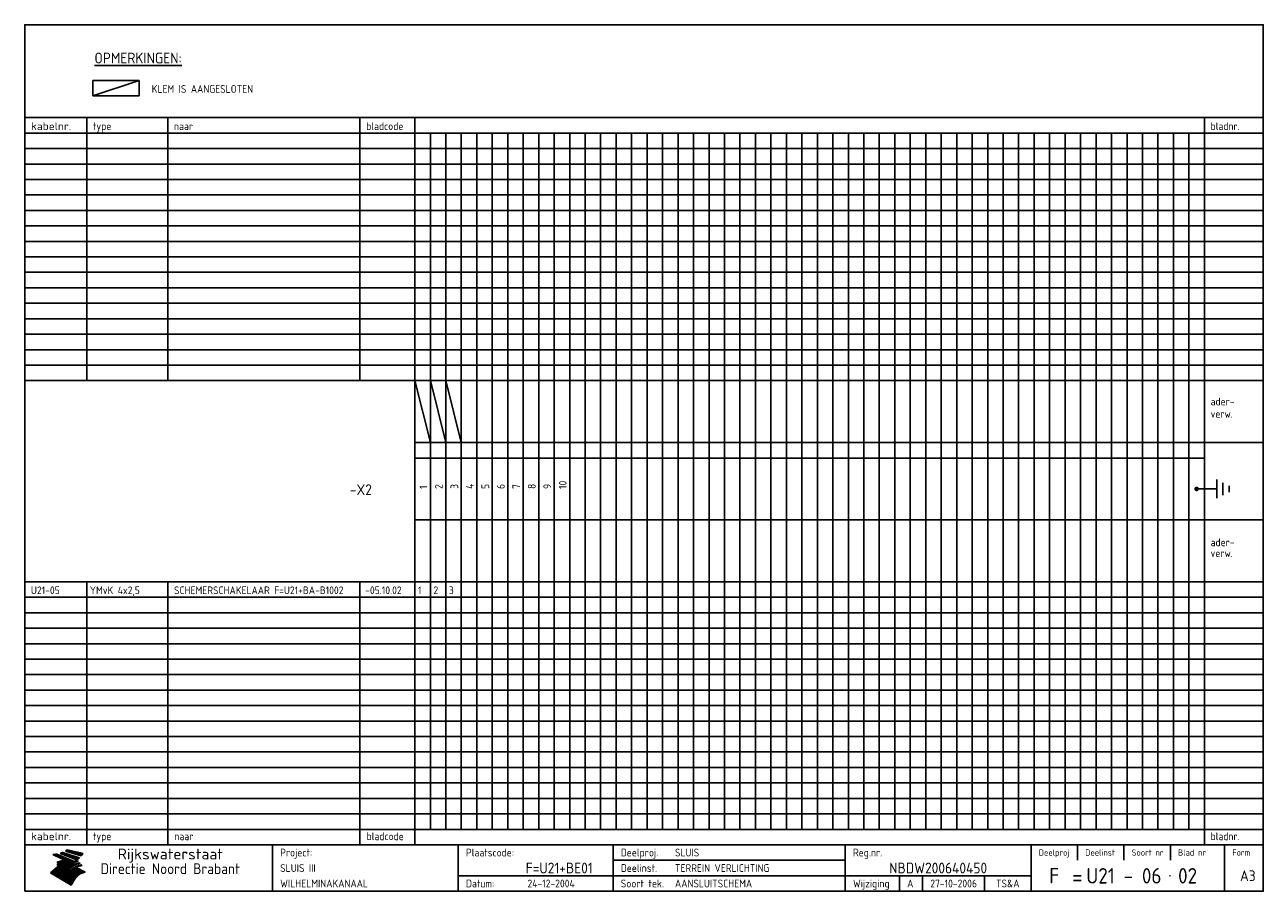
# Model space of a CAD drawing. Extents: x 10 to 410, y 10 to 290.
import ezdxf
from ezdxf.enums import TextEntityAlignment as Align

# ---------------------------------------------------------------- set-up
doc = ezdxf.new("R2010")
doc.units = 0
doc.header["$LTSCALE"] = 10
doc.header["$MEASUREMENT"] = 0
doc.layers.get('0').update_dxf_attribs({"linetype": 'CONTINUOUS'})
for name, color, linetype in [('0-25', 7, 'CONTINUOUS'), ('0-35', 2, 'CONTINUOUS'), ('0-50', 3, 'CONTINUOUS'), ('B-25', 7, 'CONTINUOUS'), ('B-35', 2, 'CONTINUOUS'), ('S-25', 7, 'CONTINUOUS')]:
    doc.layers.add(name, color=color, linetype=linetype)
doc.styles.add('ISO', font='iso.shx')
doc.styles.get("Standard").update_dxf_attribs({"font": 'iso.shx'})

# ---------------------------------------------------------------- blocks, each defined once
blk = doc.blocks.new('KADER-A3')
at = {"layer": '0-25'}
for p, q in [((410, 35), (10, 35)), ((410, 30), (10, 30)), ((350, 25), (350, 20)), ((365, 25), (365, 20)), ((380, 25), (380, 20)), ((200, 20), (275, 20)), ((150, 15), (335, 15)), ((292.5, 15), (292.5, 10)), ((300, 15), (300, 10)), ((320, 15), (320, 10))]:
    blk.add_line(p, q, dxfattribs=at)
at = {"layer": '0-25', "color": 7}
for p, q in [((19.1, 21.89), (25.12, 19)), ((19.1, 21.89), (25.12, 19)), ((19.17, 21.86), (20.7, 21.86)), ((19.29, 21.8), (20.83, 21.8)), ((19.4, 21.75), (20.96, 21.75)), ((19.52, 21.69), (21.09, 21.69)), ((19.64, 21.63), (21.22, 21.63)), ((19.74, 21.92), (20.56, 21.92)), ((19.75, 21.58), (21.36, 21.58)), ((19.87, 21.52), (21.49, 21.52)), ((19.99, 21.47), (21.62, 21.47)), ((20.11, 21.41), (21.75, 21.41)), ((20.22, 21.35), (21.88, 21.35)), ((20.25, 21.97), (20.43, 21.97)), ((20.34, 21.3), (22.02, 21.3)), ((20.38, 21.99), (26.02, 19.59)), ((20.38, 21.99), (26.02, 19.59)), ((20.46, 21.24), (22.15, 21.24)), ((20.57, 21.18), (22.28, 21.18)), ((20.69, 21.13), (22.41, 21.13)), ((20.81, 21.07), (22.55, 21.07)), ((20.92, 21.02), (22.68, 21.02)), ((21.04, 20.96), (22.81, 20.96)), ((21.16, 20.9), (22.94, 20.9)), ((21.27, 20.85), (23.07, 20.85)), ((21.39, 20.79), (23.21, 20.79)), ((21.47, 22.25), (26.83, 20.19)), ((21.47, 22.25), (26.83, 20.19)), ((21.49, 22.25), (23.07, 22.25)), ((21.51, 20.73), (23.34, 20.73)), ((21.6, 22.2), (23.25, 22.2)), ((21.63, 20.68), (23.47, 20.68)), ((21.65, 22.31), (22.89, 22.31)), ((21.74, 20.62), (23.6, 20.62)), ((21.75, 22.14), (23.42, 22.14)), ((21.8, 22.37), (22.71, 22.37)), ((21.86, 20.57), (23.73, 20.57)), ((21.9, 22.08), (23.6, 22.08)), ((21.94, 22.42), (22.53, 22.42)), ((21.98, 20.51), (23.87, 20.51)), ((22.04, 22.03), (23.78, 22.03)), ((22.06, 22.48), (22.36, 22.48)), ((22.09, 20.45), (24, 20.45)), ((22.18, 22.53), (27.65, 20.8)), ((22.18, 22.53), (27.65, 20.8)), ((22.19, 21.97), (23.96, 21.97)), ((22.21, 20.4), (24.13, 20.4)), ((22.33, 20.34), (24.26, 20.34)), ((22.34, 21.92), (24.13, 21.92)), ((22.37, 20), (23.08, 20)), ((22.44, 20.28), (24.4, 20.28)), ((22.48, 21.86), (24.31, 21.86)), ((22.49, 20.06), (23.04, 20.06)), ((22.56, 20.23), (24.53, 20.23)), ((22.61, 20.12), (22.93, 20.12)), ((22.63, 21.8), (24.49, 21.8)), ((22.68, 20.17), (24.66, 20.17)), ((22.71, 20.17), (22.82, 20.17)), ((23.11, 20.02), (22.77, 20.2)), ((23.11, 20.02), (22.77, 20.2)), ((22.78, 21.75), (24.67, 21.75)), ((22.79, 20.12), (24.79, 20.12)), ((22.91, 20.06), (24.92, 20.06)), ((22.92, 21.69), (24.85, 21.69)), ((23.03, 20), (25.06, 20)), ((23.07, 21.63), (25.02, 21.63)), ((23.14, 22.99), (28.22, 21.46)), ((23.14, 22.99), (28.22, 21.46)), ((23.15, 22.98), (25.33, 22.98)), ((23.22, 21.58), (25.2, 21.58)), ((23.23, 23.04), (25.09, 23.04)), ((23.32, 23.1), (24.84, 23.1)), ((23.34, 22.93), (25.57, 22.93)), ((23.36, 21.52), (25.38, 21.52)), ((23.4, 23.15), (24.6, 23.15)), ((23.49, 23.21), (24.36, 23.21)), ((23.51, 21.47), (25.56, 21.47)), ((23.52, 22.87), (25.81, 22.87)), ((23.57, 23.27), (24.12, 23.27)), ((23.64, 23.32), (23.87, 23.32)), ((23.66, 21.41), (25.74, 21.41)), ((23.7, 23.36), (28.82, 22.17)), ((23.7, 23.36), (28.82, 22.17)), ((23.71, 22.82), (26.06, 22.82)), ((23.8, 21.35), (25.91, 21.35)), ((23.9, 22.76), (26.3, 22.76)), ((23.95, 21.3), (26.09, 21.3)), ((24.09, 22.7), (26.54, 22.7)), ((24.09, 21.24), (26.27, 21.24)), ((24.24, 21.18), (26.45, 21.18)), ((24.27, 22.65), (26.78, 22.65)), ((24.39, 21.13), (26.62, 21.13)), ((24.46, 22.59), (27.03, 22.59)), ((24.53, 21.07), (26.8, 21.07)), ((24.65, 22.53), (27.27, 22.53)), ((24.68, 21.02), (26.98, 21.02)), ((24.83, 20.96), (27.16, 20.96)), ((24.84, 22.48), (27.51, 22.48)), ((24.97, 20.9), (27.34, 20.9)), ((25.02, 22.42), (27.75, 22.42)), ((25.12, 20.85), (27.51, 20.85)), ((25.21, 22.37), (28, 22.37)), ((25.27, 20.79), (27.63, 20.79)), ((25.4, 22.31), (28.24, 22.31)), ((25.41, 20.73), (27.57, 20.73)), ((25.56, 20.68), (27.51, 20.68)), ((25.58, 22.25), (28.48, 22.25)), ((25.71, 20.62), (27.44, 20.62)), ((25.77, 22.2), (28.72, 22.2)), ((25.85, 20.57), (27.37, 20.57)), ((25.96, 22.14), (28.79, 22.14)), ((26, 20.51), (27.29, 20.51)), ((26.15, 22.08), (28.75, 22.08)), ((26.15, 20.45), (27.22, 20.45)), ((26.29, 20.4), (27.14, 20.4)), ((26.33, 22.03), (28.71, 22.03)), ((26.44, 20.34), (27.06, 20.34)), ((26.52, 21.97), (28.66, 21.97)), ((26.59, 20.28), (26.97, 20.28)), ((26.71, 21.92), (28.62, 21.92)), ((26.73, 20.23), (26.89, 20.23)), ((26.9, 21.86), (28.57, 21.86)), ((27.08, 21.8), (28.52, 21.8)), ((27.27, 21.75), (28.48, 21.75)), ((27.46, 21.69), (28.43, 21.69)), ((27.65, 21.63), (28.38, 21.63)), ((27.83, 21.58), (28.33, 21.58)), ((28.02, 21.52), (28.28, 21.52)), ((28.21, 21.47), (28.22, 21.47)), ((20.58, 17.88), (18.3, 16)), ((20.58, 17.88), (18.3, 16)), ((24.94, 11.97), (18.3, 16)), ((24.94, 11.97), (18.3, 16)), ((18.31, 16.01), (20.96, 16.01)), ((18.38, 16.07), (21.46, 16.07)), ((18.45, 16.12), (21.88, 16.12)), ((18.52, 16.18), (22.15, 16.18)), ((18.59, 16.23), (22.38, 16.23)), ((18.65, 16.29), (22.58, 16.29)), ((18.72, 16.35), (22.75, 16.35)), ((18.79, 16.4), (22.91, 16.4)), ((18.86, 16.46), (20.6, 16.46)), ((18.93, 16.52), (20.6, 16.52)), ((18.99, 16.57), (20.6, 16.57)), ((19.06, 16.63), (20.6, 16.63)), ((19.13, 16.68), (20.6, 16.68)), ((19.2, 16.74), (20.6, 16.74)), ((19.27, 16.8), (20.6, 16.8)), ((19.33, 16.85), (21.07, 16.85)), ((19.4, 16.91), (21.55, 16.91)), ((19.47, 16.97), (21.88, 16.97)), ((19.54, 17.02), (22.13, 17.02)), ((19.61, 17.08), (22.34, 17.08)), ((19.67, 17.13), (20.6, 17.13)), ((19.74, 17.19), (20.6, 17.19)), ((19.81, 17.25), (20.6, 17.25)), ((19.88, 17.3), (20.6, 17.3)), ((19.95, 17.36), (20.6, 17.36)), ((20.01, 17.42), (20.6, 17.42)), ((20.08, 17.47), (20.93, 17.47)), ((20.15, 17.53), (21.26, 17.53)), ((20.22, 17.58), (21.51, 17.58)), ((20.29, 17.64), (21.72, 17.64)), ((20.35, 17.7), (21.9, 17.7)), ((20.42, 17.75), (22.07, 17.75)), ((20.49, 17.81), (22.22, 17.81)), ((20.56, 17.87), (22.36, 17.87)), ((20.6, 19.11), (20.58, 19.51)), ((20.6, 19.11), (20.58, 19.51)), ((20.58, 19.5), (22.09, 19.5)), ((20.58, 19.44), (21.95, 19.44)), ((20.59, 19.38), (21.79, 19.38)), ((20.59, 19.33), (21.62, 19.33)), ((20.59, 19.27), (21.42, 19.27)), ((20.6, 19.22), (21.2, 19.22)), ((20.6, 19.16), (20.93, 19.16)), ((20.6, 19.11), (20.69, 19.12)), ((20.6, 19.11), (20.69, 19.12)), ((20.6, 18.79), (20.77, 18.81)), ((20.6, 18.79), (20.77, 18.81)), ((20.6, 18.29), (20.6, 18.79)), ((20.6, 18.29), (20.6, 18.79)), ((20.6, 18.77), (22.46, 18.77)), ((20.6, 18.71), (22.33, 18.71)), ((20.6, 18.65), (22.19, 18.65)), ((20.6, 18.6), (22.04, 18.6)), ((20.6, 18.54), (21.87, 18.54)), ((20.6, 18.48), (21.68, 18.48)), ((20.6, 18.43), (21.46, 18.43)), ((20.6, 18.37), (21.21, 18.37)), ((20.6, 18.29), (20.88, 18.32)), ((20.6, 18.29), (20.88, 18.32)), ((20.6, 18.32), (20.87, 18.32)), ((20.6, 17.88), (20.86, 17.91)), ((20.6, 17.88), (20.86, 17.91)), ((20.6, 17.43), (20.97, 17.48)), ((20.6, 17.43), (20.97, 17.48)), ((20.6, 17.43), (20.6, 17.09)), ((20.6, 17.43), (20.6, 17.09)), ((20.6, 17.09), (21.26, 17.16)), ((20.6, 17.09), (21.26, 17.16)), ((20.6, 16.8), (21.37, 16.89)), ((20.6, 16.8), (21.37, 16.89)), ((20.6, 16.8), (20.6, 16.45)), ((20.6, 16.8), (20.6, 16.45)), ((20.6, 16.45), (21.56, 16.56)), ((20.6, 16.45), (21.56, 16.56)), ((20.6, 15.97), (21.67, 16.09)), ((20.6, 15.97), (21.67, 16.09)), ((20.7, 16.46), (23.06, 16.46)), ((20.9, 19.55), (22.23, 19.55)), ((20.9, 18.82), (22.59, 18.82)), ((20.98, 17.92), (22.5, 17.92)), ((21.02, 17.13), (22.53, 17.13)), ((21.19, 19.61), (22.35, 19.61)), ((21.2, 16.52), (23.2, 16.52)), ((21.32, 18.88), (22.71, 18.88)), ((21.32, 17.98), (22.62, 17.98)), ((21.42, 19.67), (22.47, 19.67)), ((21.47, 17.19), (22.7, 17.19)), ((21.59, 18.03), (22.74, 18.03)), ((21.61, 18.93), (22.82, 18.93)), ((21.62, 19.72), (22.59, 19.72)), ((21.72, 16.57), (23.32, 16.57)), ((21.77, 17.25), (22.85, 17.25)), ((21.8, 19.78), (22.69, 19.78)), ((21.8, 18.09), (22.85, 18.09)), ((21.84, 18.99), (22.92, 18.99)), ((21.96, 19.83), (22.79, 19.83)), ((21.99, 18.15), (22.95, 18.15)), ((22.01, 17.3), (22.99, 17.3)), ((22.03, 19.05), (23.03, 19.05)), ((22.1, 16.63), (23.44, 16.63)), ((22.11, 19.89), (22.89, 19.89)), ((22.16, 18.2), (23.05, 18.2)), ((22.21, 19.1), (23.12, 19.1)), ((22.21, 17.36), (23.12, 17.36)), ((22.24, 19.95), (22.99, 19.95)), ((22.31, 18.26), (23.15, 18.26)), ((22.36, 19.16), (23.22, 19.16)), ((22.38, 16.68), (23.56, 16.68)), ((22.39, 17.42), (23.24, 17.42)), ((22.45, 18.32), (23.24, 18.32)), ((22.51, 19.22), (23.3, 19.22)), ((22.56, 17.47), (23.36, 17.47)), ((22.59, 18.37), (23.33, 18.37)), ((22.6, 16.74), (23.66, 16.74)), ((22.64, 19.27), (23.39, 19.27)), ((22.71, 18.43), (23.42, 18.43)), ((22.71, 17.53), (23.47, 17.53)), ((22.77, 19.33), (23.47, 19.33)), ((22.79, 16.8), (23.77, 16.8)), ((22.83, 18.48), (23.5, 18.48)), ((22.84, 17.58), (23.57, 17.58)), ((22.89, 19.38), (23.55, 19.38)), ((22.94, 18.54), (23.58, 18.54)), ((22.96, 16.85), (23.86, 16.85)), ((22.97, 17.64), (23.67, 17.64)), ((23, 19.44), (23.63, 19.44)), ((23.04, 18.6), (23.66, 18.6)), ((23.1, 19.5), (23.72, 19.5)), ((23.1, 17.7), (23.77, 17.7)), ((23.12, 16.91), (23.96, 16.91)), ((23.14, 18.65), (23.74, 18.65)), ((23.15, 19.95), (25.19, 19.95)), ((23.21, 19.55), (23.8, 19.55)), ((23.21, 17.75), (23.86, 17.75)), ((23.21, 16.01), (28.9, 16.01)), ((23.24, 18.71), (23.82, 18.71)), ((23.26, 19.89), (25.32, 19.89)), ((23.26, 16.97), (24.05, 16.97)), ((23.3, 19.61), (23.88, 19.61)), ((23.32, 17.81), (23.95, 17.81)), ((23.33, 18.77), (23.91, 18.77)), ((23.37, 16.07), (29.08, 16.07)), ((23.38, 19.83), (25.45, 19.83)), ((23.39, 19.67), (23.81, 19.67)), ((23.39, 17.02), (24.14, 17.02)), ((23.42, 18.82), (23.99, 18.82)), ((23.42, 17.87), (24.03, 17.87)), ((23.45, 19.7), (23.58, 19.79)), ((23.45, 19.7), (23.58, 19.79)), ((23.48, 19.72), (23.7, 19.72)), ((23.5, 19.78), (25.58, 19.78)), ((23.51, 18.88), (24.07, 18.88)), ((23.51, 16.12), (29.27, 16.12)), ((23.52, 17.92), (24.11, 17.92)), ((23.52, 17.08), (24.22, 17.08)), ((23.54, 18.9), (24.3, 19.42)), ((23.54, 18.9), (24.3, 19.42)), ((23.56, 19.78), (23.59, 19.78)), ((23.56, 19.39), (23.9, 19.62)), ((23.56, 19.39), (23.9, 19.62)), ((23.58, 19.79), (23.9, 19.62)), ((23.58, 19.79), (23.9, 19.62)), ((23.59, 18.93), (24.15, 18.93)), ((23.61, 19.72), (25.72, 19.72)), ((23.62, 17.98), (24.2, 17.98)), ((23.63, 17.13), (24.3, 17.13)), ((23.65, 18.59), (24.62, 19.25)), ((23.65, 18.59), (24.62, 19.25)), ((29.41, 16.17), (23.65, 16.17)), ((23.67, 18.99), (24.23, 18.99)), ((23.71, 18.03), (24.28, 18.03)), ((23.73, 19.67), (25.85, 19.67)), ((23.75, 19.05), (24.32, 19.05)), ((23.75, 17.19), (24.38, 17.19)), ((23.77, 16.23), (29.47, 16.23)), ((23.79, 18.09), (24.36, 18.09)), ((23.83, 19.1), (24.4, 19.1)), ((23.85, 19.61), (25.98, 19.61)), ((23.85, 17.25), (24.46, 17.25)), ((23.88, 18.15), (24.44, 18.15)), ((23.89, 16.29), (29.36, 16.29)), ((23.92, 19.16), (24.48, 19.16)), ((23.94, 18.19), (25.23, 19.07)), ((23.94, 18.19), (25.23, 19.07)), ((23.95, 17.3), (24.55, 17.3)), ((23.96, 19.55), (25.96, 19.55)), ((23.96, 18.2), (24.53, 18.2)), ((24, 19.22), (24.56, 19.22)), ((24, 16.35), (29.24, 16.35)), ((24.04, 18.26), (24.61, 18.26)), ((24.05, 17.36), (24.63, 17.36)), ((24.06, 17.88), (25.34, 18.76)), ((24.06, 17.88), (25.34, 18.76)), ((24.08, 19.5), (25.88, 19.5)), ((24.08, 19.27), (24.58, 19.27)), ((24.11, 16.4), (29.13, 16.4)), ((24.13, 18.32), (24.69, 18.32)), ((24.14, 17.42), (24.71, 17.42)), ((24.16, 19.33), (24.47, 19.33)), ((24.2, 19.44), (25.79, 19.44)), ((24.21, 18.37), (24.77, 18.37)), ((24.21, 16.46), (29.02, 16.46)), ((24.23, 17.47), (24.79, 17.47)), ((24.24, 17.48), (25.52, 18.36)), ((24.24, 17.48), (25.52, 18.36)), ((24.25, 19.38), (24.36, 19.38)), ((24.29, 18.43), (24.85, 18.43)), ((24.3, 19.42), (24.62, 19.25)), ((24.3, 19.42), (24.62, 19.25)), ((24.31, 19.38), (25.71, 19.38)), ((24.31, 17.53), (24.87, 17.53)), ((24.31, 16.52), (28.91, 16.52)), ((24.35, 17.17), (25.64, 18.05)), ((24.35, 17.17), (25.64, 18.05)), ((24.37, 18.48), (24.94, 18.48)), ((24.39, 17.58), (24.96, 17.58)), ((24.4, 16.57), (28.79, 16.57)), ((24.43, 19.33), (25.62, 19.33)), ((24.45, 18.54), (25.02, 18.54)), ((24.47, 17.64), (25.04, 17.64)), ((24.49, 16.63), (28.68, 16.63)), ((24.54, 18.6), (25.1, 18.6)), ((24.55, 19.27), (25.54, 19.27)), ((24.56, 17.7), (25.12, 17.7)), ((24.57, 16.68), (28.57, 16.68)), ((24.62, 18.65), (25.18, 18.65)), ((24.63, 16.72), (25.91, 17.6)), ((24.63, 16.72), (25.91, 17.6)), ((24.64, 17.75), (25.2, 17.75)), ((24.66, 16.74), (28.45, 16.74)), ((24.67, 19.22), (25.45, 19.22)), ((24.7, 18.71), (25.27, 18.71)), ((24.72, 17.81), (25.29, 17.81)), ((24.74, 16.8), (28.34, 16.8)), ((24.78, 19.16), (25.37, 19.16)), ((24.78, 18.77), (25.34, 18.77)), ((24.8, 17.87), (25.37, 17.87)), ((24.82, 16.85), (28.23, 16.85)), ((24.87, 18.82), (25.4, 18.82)), ((24.89, 17.92), (25.45, 17.92)), ((24.9, 19.1), (25.28, 19.1)), ((24.9, 16.91), (28.11, 16.91)), ((24.95, 18.88), (25.45, 18.88)), ((24.97, 17.98), (25.53, 17.98)), ((24.99, 16.97), (28, 16.97)), ((25.02, 19.05), (25.2, 19.05)), ((25.03, 18.93), (25.51, 18.93)), ((25.05, 18.03), (25.61, 18.03)), ((25.07, 17.02), (27.89, 17.02)), ((25.11, 18.99), (25.57, 18.99)), ((26.02, 19.59), (25.12, 19)), ((26.02, 19.59), (25.12, 19)), ((25.13, 18.09), (25.68, 18.09)), ((25.15, 17.08), (27.77, 17.08)), ((25.19, 19.05), (25.63, 19.05)), ((25.21, 18.15), (25.75, 18.15)), ((25.23, 17.13), (27.66, 17.13)), ((25.26, 19.1), (25.7, 19.1)), ((25.3, 18.2), (25.82, 18.2)), ((25.31, 17.19), (27.55, 17.19)), ((25.33, 19.16), (25.77, 19.16)), ((25.38, 18.26), (25.89, 18.26)), ((25.39, 19.22), (25.85, 19.22)), ((25.4, 17.25), (27.43, 17.25)), ((25.46, 18.32), (25.97, 18.32)), ((25.47, 19.27), (25.93, 19.27)), ((25.48, 17.3), (27.32, 17.3)), ((25.54, 19.33), (26.03, 19.33)), ((25.54, 18.37), (26.06, 18.37)), ((25.56, 17.36), (27.21, 17.36)), ((25.62, 18.43), (26.14, 18.43)), ((25.63, 19.38), (26.13, 19.38)), ((25.64, 17.42), (27.1, 17.42)), ((25.7, 18.48), (26.24, 18.48)), ((25.72, 19.44), (26.24, 19.44)), ((25.73, 17.47), (26.98, 17.47)), ((25.79, 18.54), (26.34, 18.54)), ((25.81, 17.53), (26.87, 17.53)), ((25.82, 19.5), (26.36, 19.5)), ((25.89, 18.6), (26.46, 18.6)), ((25.89, 17.58), (26.76, 17.58)), ((25.93, 19.55), (26.53, 19.55)), ((25.96, 17.64), (26.64, 17.64)), ((25.99, 18.65), (26.58, 18.65)), ((26.04, 17.7), (26.59, 17.7)), ((26.06, 19.61), (26.85, 19.61)), ((26.1, 18.71), (26.72, 18.71)), ((26.12, 17.75), (26.67, 17.75)), ((26.2, 17.81), (26.76, 17.81)), ((26.21, 19.67), (27.23, 19.67)), ((26.23, 18.77), (26.89, 18.77)), ((26.29, 17.87), (26.86, 17.87)), ((26.37, 18.82), (27.09, 18.82)), ((26.39, 17.92), (26.97, 17.92)), ((26.44, 19.72), (27.18, 19.72)), ((26.49, 17.98), (27.09, 17.98)), ((26.53, 18.88), (27.34, 18.88)), ((26.56, 17.68), (29.54, 16.2)), ((26.56, 17.68), (29.54, 16.2)), ((26.6, 18.03), (27.22, 18.03)), ((26.72, 18.09), (27.38, 18.09)), ((26.73, 18.93), (27.66, 18.93)), ((26.85, 18.15), (27.56, 18.15)), ((26.99, 18.99), (27.9, 18.99)), ((27, 18.2), (27.8, 18.2)), ((27.13, 19.78), (27.25, 19.64)), ((27.13, 19.78), (27.25, 19.64)), ((27.18, 18.26), (28.13, 18.26)), ((27.26, 19.05), (27.84, 19.05)), ((27.39, 18.32), (28.47, 18.32)), ((27.7, 18.37), (28.49, 18.37)), ((27.78, 19.1), (27.93, 18.96)), ((27.78, 19.1), (27.93, 18.96)), ((28, 18.43), (28.44, 18.43)), ((28.29, 15.83), (29.54, 16.2)), ((28.29, 15.83), (29.54, 16.2)), ((28.39, 18.48), (28.54, 18.32)), ((28.39, 18.48), (28.54, 18.32)), ((29.54, 16.2), (29.45, 16.17)), ((29.54, 16.2), (29.45, 16.17)), ((29.46, 16.18), (29.47, 16.18)), ((18.38, 15.95), (20.6, 15.95)), ((18.47, 15.9), (20.6, 15.9)), ((18.57, 15.84), (20.6, 15.84)), ((18.66, 15.78), (20.6, 15.78)), ((18.75, 15.73), (20.6, 15.73)), ((18.85, 15.67), (20.6, 15.67)), ((18.94, 15.62), (20.6, 15.62)), ((19.03, 15.56), (27.83, 15.56)), ((19.12, 15.5), (27.75, 15.5)), ((19.22, 15.45), (27.66, 15.45)), ((19.31, 15.39), (27.58, 15.39)), ((19.4, 15.33), (27.5, 15.33)), ((19.49, 15.28), (27.43, 15.28)), ((19.59, 15.22), (27.36, 15.22)), ((19.68, 15.17), (27.29, 15.17)), ((19.77, 15.11), (27.22, 15.11)), ((19.86, 15.05), (27.15, 15.05)), ((19.96, 15), (27.09, 15)), ((20.05, 14.94), (27.02, 14.94)), ((20.14, 14.88), (26.96, 14.88)), ((20.24, 14.83), (26.9, 14.83)), ((20.33, 14.77), (26.84, 14.77)), ((20.42, 14.72), (26.79, 14.72)), ((20.51, 14.66), (26.73, 14.66)), ((20.6, 15.97), (20.6, 15.58)), ((20.6, 15.97), (20.6, 15.58)), ((20.6, 15.58), (21.95, 15.73)), ((20.6, 15.58), (21.95, 15.73)), ((20.61, 14.6), (26.68, 14.6)), ((20.7, 14.55), (26.62, 14.55)), ((20.79, 14.49), (26.57, 14.49)), ((20.88, 14.43), (26.52, 14.43)), ((20.94, 15.62), (27.92, 15.62)), ((20.98, 14.38), (26.47, 14.38)), ((21.07, 14.32), (26.42, 14.32)), ((21.16, 14.27), (26.38, 14.27)), ((21.25, 14.21), (26.33, 14.21)), ((21.35, 14.15), (26.29, 14.15)), ((21.44, 14.1), (26.24, 14.1)), ((21.45, 15.67), (28.01, 15.67)), ((21.53, 14.04), (26.2, 14.04)), ((21.63, 13.98), (26.16, 13.98)), ((21.72, 13.93), (26.12, 13.93)), ((21.81, 13.87), (26.08, 13.87)), ((21.9, 13.82), (26.04, 13.82)), ((21.96, 15.73), (28.11, 15.73)), ((22, 13.76), (26, 13.76)), ((22.09, 13.7), (25.96, 13.7)), ((22.18, 13.65), (25.93, 13.65)), ((22.27, 13.59), (25.89, 13.59)), ((22.34, 15.78), (28.21, 15.78)), ((22.37, 13.53), (25.86, 13.53)), ((22.46, 13.48), (25.82, 13.48)), ((22.55, 13.42), (25.79, 13.42)), ((22.62, 15.84), (28.33, 15.84)), ((22.65, 13.37), (25.76, 13.37)), ((22.74, 13.31), (25.73, 13.31)), ((22.83, 13.25), (25.69, 13.25)), ((22.84, 15.9), (28.52, 15.9)), ((22.92, 13.2), (25.66, 13.2)), ((23.02, 13.14), (25.63, 13.14)), ((23.04, 15.95), (28.71, 15.95)), ((23.11, 13.08), (25.59, 13.08)), ((23.2, 13.03), (25.56, 13.03)), ((23.29, 12.97), (25.53, 12.97)), ((23.39, 12.92), (25.5, 12.92)), ((23.48, 12.86), (25.46, 12.86)), ((23.57, 12.8), (25.43, 12.8)), ((23.66, 12.75), (25.4, 12.75)), ((23.76, 12.69), (25.36, 12.69)), ((23.85, 12.63), (25.33, 12.63)), ((23.94, 12.58), (25.3, 12.58)), ((24.04, 12.52), (25.26, 12.52)), ((24.13, 12.47), (25.23, 12.47)), ((24.22, 12.41), (25.2, 12.41)), ((24.31, 12.35), (25.17, 12.35)), ((24.41, 12.3), (25.13, 12.3)), ((24.5, 12.24), (25.1, 12.24)), ((24.59, 12.18), (25.07, 12.18)), ((24.68, 12.13), (25.03, 12.13)), ((24.78, 12.07), (25, 12.07)), ((24.87, 12.02), (24.97, 12.02)), ((24.94, 11.97), (25.81, 13.45)), ((24.94, 11.97), (25.81, 13.45))]:
    blk.add_line(p, q, dxfattribs=at)
for centre, radius, start, end in [((19.15, 29.7), 7.8, 269.6055, 279.0886), ((19.15, 29.7), 7.8, 269.6055, 279.0886), ((19.93, 25.38), 5.91, 276.3402, 298.7463), ((19.93, 25.38), 5.91, 276.3402, 298.7463), ((19.84, 25.09), 6.03, 278.129, 302.868), ((19.84, 25.09), 6.03, 278.129, 302.868), ((19.84, 27.26), 5.27, 288.0217, 296.3084), ((19.84, 27.26), 5.27, 288.0217, 296.3084), ((20.49, 27.56), 5.28, 300.0654, 307.393), ((20.49, 27.56), 5.28, 300.0654, 307.393), ((24.11, 24.7), 5.26, 301.1147, 312.2814), ((24.11, 24.7), 5.26, 301.1147, 312.2814), ((21.95, 27.32), 8.59, 316.9248, 323.1399), ((21.95, 27.32), 8.59, 316.9248, 323.1399), ((20.21, 23.78), 5.91, 273.6149, 304.3803), ((20.21, 23.78), 5.91, 273.6149, 304.3803), ((20.35, 24.56), 5.76, 274.164, 302.5474), ((20.35, 24.56), 5.76, 274.164, 302.5474), ((20.05, 24.28), 6.02, 277.9472, 305.7139), ((20.05, 24.28), 6.02, 277.9472, 305.7139), ((20.04, 23.49), 6.09, 278.8115, 306.4242), ((20.04, 23.49), 6.09, 278.8115, 306.4242), ((20.53, 23.07), 5.96, 277.0519, 304.973), ((20.53, 23.07), 5.96, 277.0519, 304.973), ((20.72, 22.76), 5.91, 276.3402, 304.3803), ((20.72, 22.76), 5.91, 276.3402, 304.3803), ((21.06, 22.34), 5.81, 274.9043, 303.1745), ((21.06, 22.34), 5.81, 274.9043, 303.1745), ((20.82, 22.06), 6.04, 278.1111, 305.8489), ((20.82, 22.06), 6.04, 278.1111, 305.8489), ((21.3, 21.6), 5.91, 276.3402, 304.3803), ((21.3, 21.6), 5.91, 276.3402, 304.3803), ((27.05, 17.17), 2.63, 107.4286, 133.7799), ((27.05, 17.17), 2.63, 107.4286, 133.7799), ((27.45, 16.91), 2.81, 110.4143, 138.7411), ((27.45, 16.91), 2.81, 110.4143, 138.7411), ((27.57, 15.64), 3.4, 98.1566, 126.9045), ((27.57, 15.64), 3.4, 98.1566, 126.9045), ((27.91, 15.54), 3.39, 100.5835, 132.088), ((27.91, 15.54), 3.39, 100.5835, 132.088), ((28.21, 14.74), 3.67, 95.7581, 128.7216), ((28.21, 14.74), 3.67, 95.7581, 128.7216), ((27.01, 16.84), 2.93, 87.7348, 104.8316), ((27.01, 16.84), 2.93, 87.7348, 104.8316), ((27.37, 15.71), 3.93, 91.7838, 103.2817), ((27.37, 15.71), 3.93, 91.7838, 103.2817), ((28.4, 15.05), 3.21, 96.3886, 125.0052), ((28.4, 15.05), 3.21, 96.3886, 125.0052), ((27.82, 16.31), 2.8, 90.634, 105.1984), ((27.82, 16.31), 2.8, 90.634, 105.1984), ((28.19, 15.04), 3.93, 93.8342, 103.2817), ((28.19, 15.04), 3.93, 93.8342, 103.2817), ((28.58, 15.69), 2.8, 93.8141, 105.1984), ((28.58, 15.69), 2.8, 93.8141, 105.1984), ((28.95, 14.41), 3.93, 96.0135, 103.2817), ((28.95, 14.41), 3.93, 96.0135, 103.2817), ((31.24, 10.26), 6.3, 117.9568, 149.6251), ((31.24, 10.26), 6.3, 117.9568, 149.6251)]:
    blk.add_arc(centre, radius, start, end, dxfattribs=at)
at = {"layer": '0-35'}
for p, q in [((90, 25), (90, 10)), ((150, 25), (150, 10)), ((200, 25), (200, 10)), ((275, 25), (275, 10)), ((335, 25), (335, 10)), ((397.5, 25), (397.5, 10))]:
    blk.add_line(p, q, dxfattribs=at)
at = {"layer": '0-50'}
for p, q in [((10, 25), (410, 25)), ((348.75, 15), (351.25, 15)), ((348.75, 13.5), (351.25, 13.5))]:
    blk.add_line(p, q, dxfattribs=at)
blk.add_lwpolyline([(10, 10), (410, 10), (410, 290), (10, 290)], close=True, dxfattribs=at)
at = {"layer": '0-50', "const_width": 0.25}
blk.add_lwpolyline([(379.75, 15, 1), (380, 15, 1)], format="xyb", close=True, dxfattribs=at)
at = {"layer": '0-25', "style": 'ISO'}
for s, height, p in [('Project:', 2.5, (92.5, 22.5)), ('Plaatscode:', 2.5, (152.5, 22.5)), ('Deelproj.', 2.5, (202.5, 22.5)), ('Reg.nr.', 2.5, (277.5, 22.5)), ('Deelproj', 2, (337.5, 22.5)), ('Deelinst', 2, (352.5, 22.5)), ('Soort nr', 2, (367.5, 22.5)), ('Blad nr', 2, (382.5, 22.5)), ('Form', 2, (400, 22.5)), ('Deelinst.', 2.5, (202.5, 17.5)), ('Datum:', 2.5, (152.5, 12.5)), ('Soort tek.', 2.5, (202.5, 12.5)), ('Wijziging', 2.5, (277.5, 12.5))]:
    blk.add_text(s, height=height, dxfattribs=at).set_placement(p, align=Align.MIDDLE_LEFT)
for tag, p in [('N', (220, 22.5)), ('B', (92.5, 17.5)), ('P', (220, 17.5)), ('C', (92.5, 12.5)), ('U', (220, 12.5)), ('REV', (295, 12.5))]:
    blk.add_attdef(tag, text='', height=2.5, dxfattribs=at).set_placement(p, align=Align.MIDDLE_LEFT)
for tag, p in [('W', (180, 12.5)), ('Z', (310, 12.5)), ('Y', (327.5, 12.5))]:
    blk.add_attdef(tag, text='', height=2.5, dxfattribs=at).set_placement(p, align=Align.MIDDLE)
at = {"layer": '0-35', "style": 'ISO', "width": 1.00614}
blk.add_text('Rijkswaterstaat', height=3.5, dxfattribs=at).set_placement((40, 20.28), (74, 20.28), align=Align.FIT)
at = {"layer": '0-35', "color": 2, "style": 'ISO', "width": 0.948867}
blk.add_text('Directie Noord Brabant', height=3.5, dxfattribs=at).set_placement((34.5, 15.53), (79.5, 15.53), align=Align.FIT)
at = {"layer": '0-35', "style": 'ISO'}
for tag, p in [('X', (178.5, 17.5)), ('FORM', (402.5, 15))]:
    blk.add_attdef(tag, text='', height=3.5, dxfattribs=at).set_placement(p, align=Align.MIDDLE_LEFT)
blk.add_attdef('RNR', text='', height=3.5, dxfattribs=at).set_placement((305, 17.5), align=Align.MIDDLE)
at = {"layer": '0-50', "style": 'ISO'}
for tag, p in [('M', (342.5, 15)), ('O', (365, 15))]:
    blk.add_attdef(tag, text='', height=5, dxfattribs=at).set_placement(p, align=Align.MIDDLE)
blk.add_attdef('Q', text='', height=5, dxfattribs=at).set_placement((382.5, 15), align=Align.MIDDLE_LEFT)

msp = doc.modelspace()

# ---------------------------------------------------------------- linework, layer by layer
at = {"layer": '0-25'}
for p, q in [((10, 260), (410, 260)), ((10, 255), (410, 255)), ((141, 255), (141, 175)), ((146, 255), (146, 175)), ((151, 255), (151, 175)), ((156, 255), (156, 175)), ((161, 255), (161, 30)), ((166, 255), (166, 175)), ((171, 255), (171, 175)), ((176, 255), (176, 175)), ((181, 255), (181, 175)), ((186, 255), (186, 30)), ((191, 255), (191, 175)), ((196, 255), (196, 175)), ((201, 255), (201, 175)), ((206, 255), (206, 175)), ((211, 255), (211, 30)), ((216, 255), (216, 175)), ((221, 255), (221, 175)), ((226, 255), (226, 175)), ((231, 255), (231, 175)), ((236, 255), (236, 30)), ((241, 255), (241, 175)), ((246, 255), (246, 175)), ((251, 255), (251, 175)), ((256, 255), (256, 175)), ((261, 255), (261, 30)), ((266, 255), (266, 175)), ((271, 255), (271, 175)), ((276, 255), (276, 175)), ((281, 255), (281, 175)), ((286, 255), (286, 30)), ((291, 255), (291, 175)), ((296, 255), (296, 175)), ((301, 255), (301, 175)), ((306, 255), (306, 175)), ((311, 255), (311, 30)), ((316, 255), (316, 175)), ((321, 255), (321, 175)), ((326, 255), (326, 175)), ((331, 255), (331, 175)), ((336, 255), (336, 30)), ((341, 255), (341, 175)), ((346, 255), (346, 175)), ((351, 255), (351, 175)), ((356, 255), (356, 175)), ((361, 255), (361, 30)), ((366, 255), (366, 175)), ((371, 255), (371, 175)), ((376, 255), (376, 175)), ((381, 255), (381, 175)), ((386, 255), (386, 30)), ((10, 250), (410, 250)), ((10, 245), (410, 245)), ((10, 240), (410, 240)), ((10, 235), (410, 235)), ((10, 230), (410, 230)), ((10, 225), (410, 225)), ((10, 220), (410, 220)), ((10, 215), (410, 215)), ((10, 210), (410, 210)), ((10, 205), (410, 205)), ((10, 200), (410, 200)), ((10, 195), (410, 195)), ((10, 190), (410, 190)), ((10, 185), (410, 185)), ((10, 180), (410, 180)), ((10, 175), (410, 175)), ((141, 175), (141, 110)), ((146, 175), (146, 110)), ((151, 175), (151, 110)), ((156, 175), (156, 110)), ((166, 175), (166, 110)), ((171, 175), (171, 110)), ((176, 175), (176, 110)), ((181, 175), (181, 110)), ((191, 175), (191, 110)), ((196, 175), (196, 110)), ((201, 175), (201, 110)), ((206, 175), (206, 110)), ((216, 175), (216, 110)), ((221, 175), (221, 110)), ((226, 175), (226, 110)), ((231, 175), (231, 110)), ((241, 175), (241, 110)), ((246, 175), (246, 110)), ((251, 175), (251, 110)), ((256, 175), (256, 110)), ((266, 175), (266, 110)), ((271, 175), (271, 110)), ((276, 175), (276, 110)), ((281, 175), (281, 110)), ((291, 175), (291, 110)), ((296, 175), (296, 110)), ((301, 175), (301, 110)), ((306, 175), (306, 110)), ((316, 175), (316, 110)), ((321, 175), (321, 110)), ((326, 175), (326, 110)), ((331, 175), (331, 110)), ((341, 175), (341, 110)), ((346, 175), (346, 110)), ((351, 175), (351, 110)), ((356, 175), (356, 110)), ((366, 175), (366, 110)), ((371, 175), (371, 110)), ((376, 175), (376, 110)), ((381, 175), (381, 110)), ((389, 140), (395, 140)), ((395, 143), (395, 137)), ((397, 142), (397, 138)), ((399, 141), (399, 139)), ((10, 110), (410, 110)), ((141, 110), (141, 30)), ((146, 110), (146, 30)), ((151, 110), (151, 30)), ((156, 110), (156, 30)), ((166, 110), (166, 30)), ((171, 110), (171, 30)), ((176, 110), (176, 30)), ((181, 110), (181, 30)), ((191, 110), (191, 30)), ((196, 110), (196, 30)), ((201, 110), (201, 30)), ((206, 110), (206, 30)), ((216, 110), (216, 30)), ((221, 110), (221, 30)), ((226, 110), (226, 30)), ((231, 110), (231, 30)), ((241, 110), (241, 30)), ((246, 110), (246, 30)), ((251, 110), (251, 30)), ((256, 110), (256, 30)), ((266, 110), (266, 30)), ((271, 110), (271, 30)), ((276, 110), (276, 30)), ((281, 110), (281, 30)), ((291, 110), (291, 30)), ((296, 110), (296, 30)), ((301, 110), (301, 30)), ((306, 110), (306, 30)), ((316, 110), (316, 30)), ((321, 110), (321, 30)), ((326, 110), (326, 30)), ((331, 110), (331, 30)), ((341, 110), (341, 30)), ((346, 110), (346, 30)), ((351, 110), (351, 30)), ((356, 110), (356, 30)), ((366, 110), (366, 30)), ((371, 110), (371, 30)), ((376, 110), (376, 30)), ((381, 110), (381, 30)), ((10, 105), (410, 105)), ((10, 100), (410, 100)), ((10, 95), (410, 95)), ((10, 90), (410, 90)), ((10, 85), (410, 85)), ((10, 80), (410, 80)), ((10, 75), (410, 75)), ((10, 70), (410, 70)), ((10, 65), (410, 65)), ((10, 60), (410, 60)), ((10, 55), (410, 55)), ((10, 50), (410, 50)), ((10, 45), (410, 45)), ((10, 40), (410, 40)), ((10, 35), (410, 35)), ((10, 30), (410, 30)), ((10, 30), (410, 30))]:
    msp.add_line(p, q, dxfattribs=at)
at = {"layer": '0-25', "const_width": 0.75}
msp.add_lwpolyline([(388.12, 140, 1), (388.88, 140, 1)], format="xyb", close=True, dxfattribs=at)
at = {"layer": '0-35'}
for p, q in [((32, 272), (32, 267)), ((47, 272), (32, 272)), ((32, 267), (47, 272)), ((47, 267), (47, 272)), ((32, 267), (47, 267)), ((30, 260), (30, 175)), ((56.21, 260), (56.21, 175)), ((118.27, 260), (118.27, 175)), ((136, 260), (136, 25)), ((391, 260), (391, 25)), ((136, 155), (410, 155)), ((136, 130), (410, 130)), ((30, 110), (30, 25)), ((56.21, 110), (56.21, 25)), ((118.27, 110), (118.27, 25))]:
    msp.add_line(p, q, dxfattribs=at)
at = {"layer": 'S-25'}
for p, q in [((141, 155), (136, 175)), ((146, 155), (141, 175)), ((151, 155), (146, 175)), ((136, 150), (391, 150))]:
    msp.add_line(p, q, dxfattribs=at)

# ---------------------------------------------------------------- block references
ref = msp.add_blockref('KADER-A3', (0, 0))
ref.add_attrib('B', 'SLUIS III', dxfattribs={"layer": '0-25', "height": 2.5, "style": 'ISO'}).set_placement((92.5, 17.5), align=Align.MIDDLE_LEFT)
ref.add_attrib('C', 'WILHELMINAKANAAL', dxfattribs={"layer": '0-25', "height": 2.5, "style": 'ISO'}).set_placement((92.5, 12.5), align=Align.MIDDLE_LEFT)
ref.add_attrib('N', 'SLUIS', dxfattribs={"layer": '0-25', "height": 2.5, "style": 'ISO'}).set_placement((220, 22.5), align=Align.MIDDLE_LEFT)
ref.add_attrib('P', 'TERREIN VERLICHTING', dxfattribs={"layer": '0-25', "height": 2.5, "style": 'ISO'}).set_placement((220, 17.5), align=Align.MIDDLE_LEFT)
ref.add_attrib('U', 'AANSLUITSCHEMA', dxfattribs={"layer": '0-25', "height": 2.5, "style": 'ISO'}).set_placement((220, 12.5), align=Align.MIDDLE_LEFT)
ref.add_attrib('M', 'F', dxfattribs={"layer": '0-50', "height": 5, "style": 'ISO'}).set_placement((342.5, 15), align=Align.MIDDLE)
ref.add_attrib('O', 'U21 - 06', dxfattribs={"layer": '0-50', "height": 5, "style": 'ISO'}).set_placement((365, 15), align=Align.MIDDLE)
ref.add_attrib('Q', '02', dxfattribs={"layer": '0-50', "height": 5, "style": 'ISO'}).set_placement((382.5, 15), align=Align.MIDDLE_LEFT)
ref.add_attrib('X', 'F=U21+BE01', dxfattribs={"layer": '0-35', "height": 3.5, "style": 'ISO'}).set_placement((171.81, 17.5), align=Align.MIDDLE_LEFT)
ref.add_attrib('RNR', 'NBDW200640450', dxfattribs={"layer": '0-35', "height": 3.5, "style": 'ISO'}).set_placement((305, 17.5), align=Align.MIDDLE)
ref.add_attrib('W', '24-12-2004', dxfattribs={"layer": '0-25', "height": 2.5, "style": 'ISO'}).set_placement((180, 12.5), align=Align.MIDDLE)
ref.add_attrib('FORM', 'A3', dxfattribs={"layer": '0-35', "height": 3.5, "style": 'ISO'}).set_placement((402.5, 15), align=Align.MIDDLE_LEFT)
ref.add_attrib('REV', 'A', dxfattribs={"layer": '0-25', "height": 2.5, "style": 'ISO'}).set_placement((295, 12.5), align=Align.MIDDLE_LEFT)
ref.add_attrib('Z', '27-10-2006', dxfattribs={"layer": '0-25', "height": 2.5, "style": 'ISO'}).set_placement((310, 12.5), align=Align.MIDDLE)
ref.add_attrib('Y', 'TS&A', dxfattribs={"layer": '0-25', "height": 2.5, "style": 'ISO'}).set_placement((327.5, 12.5), align=Align.MIDDLE)

# ---------------------------------------------------------------- texts
at = {"layer": 'B-25'}
for s, p in [('KLEM IS AANGESLOTEN', (51, 268)), ('U21-05', (12, 106)), ('YMvK 4x2,5', (31, 106)), ('SCHEMERSCHAKELAAR F=U21+BA-B1002', (58.21, 106)), ('-05.10.02', (119.96, 106)), ('1', (137, 106)), ('2', (142, 106)), ('3', (147, 106))]:
    msp.add_text(s, height=2.5, dxfattribs=at).set_placement(p)
at = {"layer": 'B-25', "style": 'ISO', "width": 1.11828}
for p, p2 in [((12, 256), (25, 256)), ((12, 26.5), (25, 26.5))]:
    msp.add_text('kabelnr.', height=2.5, dxfattribs=at).set_placement(p, p2, align=Align.FIT)
at = {"layer": 'B-25', "style": 'ISO'}
for s, p in [('type', (32, 256)), ('naar', (58.21, 256)), ('bladcode', (120.27, 256)), ('bladnr.', (393, 256)), ('ader-', (393, 167)), ('verw.', (393, 163)), ('ader-', (393, 121.5)), ('verw.', (393, 118)), ('type', (32, 26.5)), ('naar', (58.32, 26.5)), ('bladcode', (120.4, 26.5)), ('bladnr.', (393, 26.5))]:
    msp.add_text(s, height=2.5, dxfattribs=at).set_placement(p)
at = {"layer": 'B-25'}
for s, p in [('1', (140, 140)), ('2', (145, 140)), ('3', (150, 140)), ('4', (155, 140)), ('5', (160, 140)), ('6', (165, 140)), ('7', (170, 140)), ('8', (175, 140)), ('9', (180, 140)), ('10', (185, 140))]:
    msp.add_text(s, height=2.5, rotation=90, dxfattribs=at).set_placement(p)
at = {"layer": 'B-35'}
for s, p in [('%%UOPMERKINGEN:', (32.5, 277.5)), ('-X2', (115, 138))]:
    msp.add_text(s, height=3.5, dxfattribs=at).set_placement(p)

doc.saveas('drawing.dxf')
